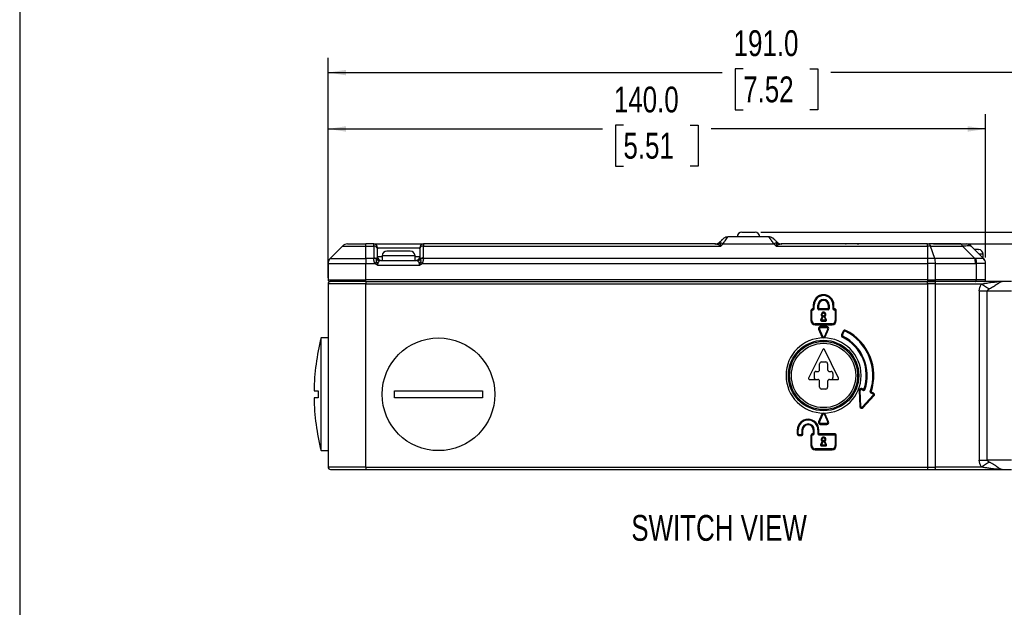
# Model space of a CAD drawing. Header units: millimetres. Extents: x 0 to 559, y 0 to 432.
# Tile 3 of 24: x 0 to 210, y 217 to 342. Entities that reach past the tile are written whole.
import ezdxf

# ---------------------------------------------------------------- set-up
doc = ezdxf.new("R2010")
doc.units = ezdxf.units.MM
doc.layers.add('DIMENSIONS', color=140, linetype='Continuous', lineweight=25)
doc.layers.add('TEXT', color=140, linetype='Continuous', lineweight=25)
doc.styles.add('SLDTEXTSTYLE0', font='TXT', dxfattribs={"width": 0.75})
doc.dimstyles.new('SLDDIMSTYLE0', dxfattribs={"dimtxt": 5.5, "dimasz": 3.81, "dimexe": 0, "dimexo": 0.0625, "dimgap": 1.375, "dimtad": 0, "dimtih": 1, "dimtoh": 1, "dimdec": 1, "dimrnd": 1e-09, "dimzin": 4, "dimdsep": 46, "dimtxsty": 'SLDTEXTSTYLE0', "dimsah": 1, "dimcen": 0.09, "dimadec": 0, "dimazin": 1, "dimtfac": 1, "dimtdec": 1, "dimtofl": 0, "dimtmove": 0, "dimatfit": 3, "dimfxl": 0, "dimfrac": 2, "dimtolj": 1, "dimtzin": 12, "dimarcsym": 0})
doc.dimstyles.new('SLDDIMSTYLE1', dxfattribs={"dimtxt": 5.5, "dimasz": 3.81, "dimexe": 0, "dimexo": 0.0625, "dimgap": 1.375, "dimtad": 0, "dimtih": 1, "dimtoh": 1, "dimdec": 1, "dimrnd": 1e-09, "dimzin": 12, "dimdsep": 46, "dimtxsty": 'SLDTEXTSTYLE0', "dimsah": 1, "dimcen": 0.09, "dimadec": 0, "dimazin": 3, "dimtfac": 1, "dimtdec": 1, "dimtmove": 0, "dimatfit": 0, "dimfxl": 0, "dimfrac": 2, "dimtolj": 1, "dimtzin": 12, "dimarcsym": 0})

# ---------------------------------------------------------------- blocks, each defined once
blk = doc.blocks.new('_D')
at = {"layer": 'DIMENSIONS'}
for p, q in [((65.68, 287.4), (65.68, 322.3)), ((205.68, 291.77), (205.68, 322.3)), ((65.68, 319.13), (124.1, 319.13)), ((128.56, 319.94), (126.89, 319.94)), ((126.89, 319.94), (126.89, 311.21)), ((142.79, 319.94), (144.46, 319.94)), ((144.46, 319.94), (144.46, 311.21)), ((205.68, 319.13), (147.25, 319.13)), ((126.89, 311.21), (128.56, 311.21)), ((144.46, 311.21), (142.79, 311.21))]:
    blk.add_line(p, q, dxfattribs=at)
for points in [[(65.68, 319.13), (69.49, 318.54), (69.49, 319.71)], [(205.68, 319.13), (201.87, 319.71), (201.87, 318.54)]]:
    blk.add_solid(points, dxfattribs=at)
at = {"layer": 'DIMENSIONS', "char_height": 5.5, "attachment_point": 1, "style": 'SLDTEXTSTYLE0'}
for s, insert in [('140.0', (126.53, 328.14)), ('5.51', (128.56, 318.3))]:
    blk.add_mtext(s, dxfattribs=dict(at, insert=insert))
blk = doc.blocks.new('_D_1')
at = {"layer": 'DIMENSIONS'}
for p, q in [((65.68, 287.4), (65.68, 334.3)), ((256.68, 279.4), (256.68, 334.3)), ((154.06, 331.94), (152.39, 331.94)), ((152.39, 331.94), (152.39, 323.21)), ((168.29, 331.94), (169.96, 331.94)), ((169.96, 331.94), (169.96, 323.21)), ((65.68, 331.13), (149.6, 331.13)), ((256.68, 331.13), (172.75, 331.13)), ((152.39, 323.21), (154.06, 323.21)), ((169.96, 323.21), (168.29, 323.21))]:
    blk.add_line(p, q, dxfattribs=at)
for points in [[(65.68, 331.13), (69.49, 330.54), (69.49, 331.71)], [(256.68, 331.13), (252.87, 331.71), (252.87, 330.54)]]:
    blk.add_solid(points, dxfattribs=at)
at = {"layer": 'DIMENSIONS', "char_height": 5.5, "attachment_point": 1, "style": 'SLDTEXTSTYLE0'}
for s, insert in [('191.0', (152.03, 340.14)), ('7.52', (154.06, 330.3))]:
    blk.add_mtext(s, dxfattribs=dict(at, insert=insert))
blk = doc.blocks.new('_D_3')
at = {"layer": 'DIMENSIONS'}
for p, q in [((194.56, 294.63), (299.92, 294.63)), ((296.75, 294.63), (296.75, 279.66)), ((289.63, 271.44), (287.96, 271.44)), ((287.96, 271.44), (287.96, 262.7)), ((303.86, 271.44), (305.53, 271.44)), ((305.53, 271.44), (305.53, 262.7)), ((287.96, 262.7), (289.63, 262.7)), ((305.53, 262.7), (303.86, 262.7)), ((296.75, 246.63), (296.75, 261.59)), ((253.45, 246.63), (299.92, 246.63))]:
    blk.add_line(p, q, dxfattribs=at)
for points in [[(296.75, 294.63), (296.16, 290.82), (297.33, 290.82)], [(296.75, 246.63), (297.33, 250.44), (296.16, 250.44)]]:
    blk.add_solid(points, dxfattribs=at)
at = {"layer": 'DIMENSIONS', "char_height": 5.5, "attachment_point": 1, "style": 'SLDTEXTSTYLE0'}
for s, insert in [('48.0', (289.63, 279.64)), ('1.89', (289.63, 269.79))]:
    blk.add_mtext(s, dxfattribs=dict(at, insert=insert))
blk = doc.blocks.new('_D_4')
at = {"layer": 'DIMENSIONS'}
for p, q in [((269.47, 319.94), (267.8, 319.94)), ((267.8, 319.94), (267.8, 311.21)), ((283.7, 319.94), (285.37, 319.94)), ((285.37, 319.94), (285.37, 311.21)), ((290.4, 319.13), (296.75, 319.13)), ((296.75, 319.13), (296.75, 297.13)), ((267.8, 311.21), (269.47, 311.21)), ((285.37, 311.21), (283.7, 311.21)), ((157.85, 297.13), (299.92, 297.13)), ((194.56, 294.63), (299.92, 294.63)), ((296.75, 294.63), (296.75, 287.3))]:
    blk.add_line(p, q, dxfattribs=at)
for points in [[(296.75, 297.13), (297.33, 300.94), (296.16, 300.94)], [(296.75, 294.63), (296.16, 290.82), (297.33, 290.82)]]:
    blk.add_solid(points, dxfattribs=at)
at = {"layer": 'DIMENSIONS', "char_height": 5.5, "attachment_point": 1, "style": 'SLDTEXTSTYLE0'}
for s, insert in [('2.5', (271.51, 328.14)), ('0.10', (269.47, 318.3))]:
    blk.add_mtext(s, dxfattribs=dict(at, insert=insert))

msp = doc.modelspace()

# ---------------------------------------------------------------- linework, layer by layer
at = {"color": 7, "linetype": 'Continuous'}
msp.add_line((0, 431.8), (0, 0), dxfattribs=at)
for p, q in [((150.76, 296.08), (150.8, 296.13)), ((159.55, 296.13), (150.8, 296.13)), ((68.74, 294.19), (66.11, 291.57)), ((68.74, 294.19), (73.68, 294.19)), ((73.68, 294.19), (73.68, 294.63)), ((75.38, 294.63), (73.68, 294.63)), ((73.68, 291.57), (73.68, 294.19)), ((73.68, 294.19), (75.38, 294.19)), ((75.38, 294.19), (75.38, 294.63)), ((75.38, 294.19), (75.38, 291.69)), ((76.18, 293.83), (85.18, 293.83)), ((76.18, 291.93), (76.18, 293.62)), ((85.18, 293.62), (85.18, 291.93)), ((85.98, 294.63), (85.98, 294.19)), ((148.2, 294.63), (85.98, 294.63)), ((85.98, 291.69), (85.98, 294.19)), ((85.98, 294.19), (149.3, 294.19)), ((149.3, 294.19), (149.77, 294.66)), ((149.77, 294.66), (160.58, 294.66)), ((160.58, 294.66), (161.05, 294.19)), ((161.05, 294.19), (193.29, 294.19)), ((193.29, 294.63), (162.15, 294.63)), ((193.29, 294.19), (193.29, 294.63)), ((193.29, 294.19), (193.29, 291.57)), ((200.39, 294.63), (193.59, 294.63)), ((194.85, 291.57), (193.96, 294.19)), ((193.96, 294.19), (200.75, 294.19)), ((200.75, 294.19), (203.38, 291.57)), ((202.52, 294.22), (202.61, 294.19)), ((205.24, 291.57), (202.61, 294.19)), ((66.11, 291.57), (73.68, 291.57)), ((73.68, 291.57), (73.68, 290.5)), ((75.39, 291.57), (73.68, 291.57)), ((77.18, 291.93), (76.18, 291.93)), ((77.18, 292.13), (77.18, 291.13)), ((84.18, 292.13), (77.18, 292.13)), ((84.18, 291.13), (84.18, 292.13)), ((85.18, 291.93), (84.18, 291.93)), ((193.29, 291.57), (85.97, 291.57)), ((193.29, 291.57), (193.29, 290.5)), ((194.85, 291.57), (193.29, 291.57)), ((203.38, 291.57), (194.85, 291.57)), ((205.18, 292.43), (204.38, 292.43)), ((205.18, 291.63), (205.18, 292.43)), ((65.68, 290.5), (73.68, 290.5)), ((65.68, 290.5), (65.68, 287.03)), ((73.68, 287.03), (73.68, 290.5)), ((73.68, 290.5), (75.62, 290.5)), ((75.97, 290.82), (75.62, 290.5)), ((76.18, 290.13), (85.18, 290.13)), ((76.83, 291.13), (84.52, 291.13)), ((85.38, 290.82), (85.73, 290.5)), ((85.73, 290.5), (193.29, 290.5)), ((193.29, 290.5), (193.29, 287.03)), ((195, 290.5), (193.29, 290.5)), ((195, 287.03), (195, 290.5)), ((195, 290.5), (203.53, 290.5)), ((203.7, 290.5), (203.7, 287.03)), ((205.68, 287.03), (205.68, 290.5)), ((65.68, 287.03), (73.68, 287.03)), ((65.68, 286.13), (65.68, 247.13)), ((73.68, 286.13), (65.68, 286.13)), ((73.68, 286.63), (66.18, 286.63)), ((193.29, 287.03), (73.68, 287.03)), ((73.68, 286.63), (73.68, 287.03)), ((73.68, 286.63), (73.68, 286.13)), ((73.68, 286.63), (193.29, 286.63)), ((73.68, 286.13), (193.29, 286.13)), ((73.68, 247.13), (73.68, 286.13)), ((78.32, 286.63), (78.32, 286.63)), ((193.29, 287.03), (195, 287.03)), ((193.29, 287.03), (193.29, 286.63)), ((193.29, 286.13), (193.29, 286.63)), ((193.29, 286.13), (193.29, 247.13)), ((195, 286.13), (193.29, 286.13)), ((194.87, 286.63), (194.83, 286.63)), ((203.56, 286.63), (194.87, 286.63)), ((203.7, 287.03), (195, 287.03)), ((195, 247.13), (195, 286.13)), ((195, 286.13), (204.78, 286.13)), ((209.2, 286.63), (203.56, 286.63)), ((205.68, 287.03), (203.7, 287.03)), ((211.18, 286.63), (209.2, 286.63)), ((204.34, 284.63), (204.34, 248.63)), ((204.34, 284.63), (206.05, 284.63)), ((206.05, 248.63), (206.05, 284.63)), ((206.05, 284.63), (211.18, 284.63)), ((168.98, 281.63), (168.98, 280.83)), ((169.18, 281.63), (168.98, 281.63)), ((169.18, 280.83), (169.18, 281.63)), ((169.98, 281.63), (170.18, 281.63)), ((169.98, 280.83), (169.98, 281.63)), ((170.18, 280.83), (170.18, 281.63)), ((172.38, 281.63), (172.18, 281.63)), ((172.18, 281.63), (172.18, 280.83)), ((172.38, 281.63), (172.38, 280.83)), ((173.18, 281.63), (173.38, 281.63)), ((173.18, 281.63), (173.18, 280.83)), ((173.38, 280.83), (173.38, 281.63)), ((168.48, 280.43), (168.48, 278.33)), ((168.68, 280.43), (168.48, 280.43)), ((168.68, 278.33), (168.68, 280.43)), ((168.98, 280.83), (168.88, 280.83)), ((168.88, 280.63), (168.88, 280.83)), ((168.88, 280.63), (168.98, 280.63)), ((168.98, 280.83), (169.18, 280.83)), ((168.98, 280.63), (168.98, 280.83)), ((169.98, 280.83), (170.18, 280.83)), ((172.18, 280.83), (170.18, 280.83)), ((170.18, 280.63), (170.18, 280.83)), ((172.18, 280.63), (170.18, 280.63)), ((170.88, 279.22), (170.54, 278.51)), ((170.73, 278.43), (171.15, 279.33)), ((171.21, 279.33), (171.63, 278.43)), ((171.81, 278.51), (171.47, 279.22)), ((172.38, 280.83), (172.18, 280.83)), ((172.18, 280.83), (172.18, 280.63)), ((173.18, 280.83), (173.38, 280.83)), ((173.48, 280.83), (173.38, 280.83)), ((173.38, 280.83), (173.38, 280.63)), ((173.38, 280.63), (173.48, 280.63)), ((173.48, 280.63), (173.48, 280.83)), ((173.68, 280.43), (173.88, 280.43)), ((173.68, 280.43), (173.68, 278.33)), ((173.88, 278.33), (173.88, 280.43)), ((168.68, 278.33), (168.48, 278.33)), ((169.38, 277.43), (169.38, 277.63)), ((172.98, 277.63), (169.38, 277.63)), ((169.38, 277.43), (172.98, 277.43)), ((171.88, 277.03), (170.48, 277.03)), ((170.48, 276.83), (170.48, 277.03)), ((170.48, 276.83), (171.88, 276.83)), ((170.73, 278.43), (170.54, 278.51)), ((171.63, 278.43), (170.73, 278.43)), ((170.73, 278.23), (170.73, 278.43)), ((170.73, 278.23), (171.63, 278.23)), ((171.81, 278.51), (171.63, 278.43)), ((171.63, 278.23), (171.63, 278.43)), ((171.88, 276.83), (171.88, 277.03)), ((172.98, 277.63), (172.98, 277.43)), ((173.68, 278.33), (173.88, 278.33)), ((170.29, 276.55), (170.11, 276.47)), ((170.11, 276.47), (170.81, 274.87)), ((170.99, 274.95), (170.29, 276.55)), ((170.99, 274.95), (170.81, 274.87)), ((172.06, 276.55), (171.36, 274.95)), ((171.54, 274.87), (171.36, 274.95)), ((171.54, 274.87), (172.24, 276.47)), ((172.06, 276.55), (172.24, 276.47)), ((175.35, 276.04), (175.01, 275.32)), ((175.19, 275.23), (175.01, 275.32)), ((175.19, 275.23), (175.53, 275.96)), ((175.28, 274.97), (175.19, 274.79)), ((175.53, 275.96), (175.35, 276.04)), ((175.88, 276.23), (175.8, 276.05)), ((65.68, 274.63), (64.18, 274.63)), ((64.18, 250.63), (64.18, 274.63)), ((171, 272.16), (168, 266.06)), ((174.35, 266.06), (171.35, 272.16)), ((170.33, 267.88), (170.33, 269.13)), ((170.73, 269.53), (171.63, 269.53)), ((172.03, 269.13), (172.03, 267.88)), ((169.18, 267.08), (169.18, 266.18)), ((169.58, 267.48), (169.93, 267.48)), ((172.43, 267.48), (172.78, 267.48)), ((173.18, 267.08), (173.18, 266.18)), ((168.18, 265.78), (169.93, 265.78)), ((170.33, 264.13), (170.33, 265.38)), ((172.03, 265.38), (172.03, 264.13)), ((172.43, 265.78), (174.18, 265.78)), ((171.63, 263.73), (170.73, 263.73)), ((178.77, 263.45), (178.91, 260.05)), ((179.11, 260.06), (178.97, 263.45)), ((179.24, 263.65), (179.31, 263.83)), ((179.24, 263.65), (179.71, 263.47)), ((179.78, 263.66), (179.31, 263.83)), ((181.76, 262.42), (179.45, 259.93)), ((179.6, 259.79), (181.91, 262.29)), ((179.71, 263.47), (179.78, 263.66)), ((179.78, 263.66), (179.97, 263.6)), ((181.09, 263.17), (181.28, 263.11)), ((181.28, 263.11), (181.21, 262.92)), ((181.21, 262.92), (181.68, 262.75)), ((181.75, 262.93), (181.28, 263.11)), ((181.68, 262.75), (181.75, 262.93)), ((181.76, 262.42), (181.91, 262.29)), ((179.11, 260.06), (178.91, 260.05)), ((170.81, 258.39), (170.11, 256.79)), ((170.29, 256.71), (170.99, 258.31)), ((170.81, 258.39), (170.99, 258.31)), ((171.36, 258.31), (171.54, 258.39)), ((171.36, 258.31), (172.06, 256.71)), ((172.24, 256.79), (171.54, 258.39)), ((179.45, 259.93), (179.6, 259.79)), ((170.29, 256.71), (170.11, 256.79)), ((171.88, 256.43), (170.48, 256.43)), ((170.48, 256.43), (170.48, 256.23)), ((170.48, 256.23), (171.88, 256.23)), ((171.88, 256.43), (171.88, 256.23)), ((172.06, 256.71), (172.24, 256.79)), ((165.58, 255.03), (165.58, 254.23)), ((165.78, 255.03), (165.58, 255.03)), ((165.78, 254.23), (165.58, 254.23)), ((165.78, 254.23), (165.78, 255.03)), ((165.98, 254.03), (165.98, 253.83)), ((166.38, 254.03), (165.98, 254.03)), ((165.98, 253.83), (166.38, 253.83)), ((166.38, 254.03), (166.38, 253.83)), ((166.58, 255.03), (166.78, 255.03)), ((166.58, 255.03), (166.58, 254.23)), ((166.58, 254.23), (166.78, 254.23)), ((166.78, 254.23), (166.78, 255.03)), ((168.48, 253.83), (168.48, 251.73)), ((168.68, 253.83), (168.48, 253.83)), ((168.68, 251.73), (168.68, 253.83)), ((168.98, 254.23), (168.88, 254.23)), ((168.88, 254.03), (168.88, 254.23)), ((168.88, 254.03), (168.98, 254.03)), ((168.98, 255.03), (168.98, 254.23)), ((169.18, 255.03), (168.98, 255.03)), ((168.98, 254.23), (169.18, 254.23)), ((168.98, 254.03), (168.98, 254.23)), ((169.18, 254.23), (169.18, 255.03)), ((169.98, 255.03), (170.18, 255.03)), ((169.98, 255.03), (169.98, 254.23)), ((169.98, 254.23), (170.18, 254.23)), ((170.18, 254.23), (170.18, 255.03)), ((173.48, 254.23), (170.18, 254.23)), ((170.18, 254.23), (170.18, 254.03)), ((170.18, 254.03), (173.48, 254.03)), ((173.48, 254.03), (173.48, 254.23)), ((173.68, 253.83), (173.88, 253.83)), ((173.68, 253.83), (173.68, 251.73)), ((173.88, 251.73), (173.88, 253.83)), ((168.68, 251.73), (168.48, 251.73)), ((170.88, 252.62), (170.54, 251.91)), ((170.73, 251.83), (170.54, 251.91)), ((170.73, 251.83), (171.15, 252.73)), ((171.63, 251.83), (170.73, 251.83)), ((170.73, 251.83), (170.73, 251.63)), ((170.73, 251.63), (171.63, 251.63)), ((171.21, 252.73), (171.63, 251.83)), ((171.81, 251.91), (171.47, 252.62)), ((171.81, 251.91), (171.63, 251.83)), ((171.63, 251.83), (171.63, 251.63)), ((173.88, 251.73), (173.68, 251.73)), ((64.18, 250.63), (65.68, 250.63)), ((172.98, 251.03), (169.38, 251.03)), ((169.38, 251.03), (169.38, 250.83)), ((169.38, 250.83), (172.98, 250.83)), ((172.98, 251.03), (172.98, 250.83)), ((204.34, 248.63), (206.05, 248.63)), ((211.18, 248.63), (206.05, 248.63)), ((73.68, 247.13), (65.68, 247.13)), ((66.18, 246.63), (73.68, 246.63)), ((73.68, 247.13), (193.29, 247.13)), ((73.68, 247.13), (73.68, 246.63)), ((73.68, 246.63), (193.29, 246.63)), ((193.29, 247.13), (195, 247.13)), ((193.29, 247.13), (193.29, 246.63)), ((193.29, 246.63), (194.83, 246.63)), ((194.83, 246.63), (209.2, 246.63)), ((204.78, 247.13), (195, 247.13)), ((209.2, 246.63), (211.18, 246.63))]:
    msp.add_line(p, q)
at = {"flags": 128}
for points in [[(150.54, 296.1), (150.65, 296.12), (150.8, 296.13)], [(159.81, 296.1), (159.7, 296.12), (159.55, 296.13)], [(193.96, 294.19), (193.88, 294.19), (193.8, 294.19), (193.71, 294.19), (193.63, 294.19), (193.55, 294.19), (193.46, 294.19), (193.38, 294.19), (193.29, 294.19)], [(202.61, 294.19), (202.51, 294.29), (202.49, 294.3)], [(195, 286.13), (195, 286.22), (194.99, 286.32), (194.98, 286.4), (194.95, 286.48), (194.93, 286.54), (194.9, 286.59), (194.87, 286.62), (194.83, 286.63)], [(194.87, 286.63), (194.89, 286.63), (194.92, 286.66), (194.94, 286.69), (194.96, 286.74), (194.98, 286.8), (194.99, 286.87), (195, 286.95), (195, 287.03)], [(203.56, 286.63), (203.59, 286.63), (203.62, 286.66), (203.64, 286.69), (203.66, 286.74), (203.68, 286.8), (203.69, 286.87), (203.7, 286.95), (203.7, 287.03)], [(194.83, 246.63), (194.87, 246.64), (194.9, 246.66), (194.93, 246.71), (194.95, 246.77), (194.98, 246.85), (194.99, 246.93), (195, 247.03), (195, 247.13)]]:
    msp.add_lwpolyline(points, dxfattribs=at)
for centre, radius in [((89.18, 262.63), 12), ((171.18, 266.63), 7.5), ((171.18, 266.63), 7.25), ((171.18, 266.63), 6.85)]:
    msp.add_circle(centre, radius)
for centre, radius, start, end in [((150.8, 294.63), 1.5, 116.1985, 135), ((153.78, 296.13), 1, 90, 180), ((156.58, 296.13), 1, 0, 90), ((159.55, 294.63), 1.5, 45, 63.8015), ((69.8, 293.13), 1.5, 90, 135), ((75.38, 293.83), 0.8, 0, 90), ((75.48, 293.48), 0.714, 11.4218, 98.0495), ((85.98, 293.83), 0.8, 90, 180), ((85.88, 293.48), 0.714, 81.9505, 168.5782), ((148.05, 296.13), 1.5, 270, 315), ((148.2, 295.98), 1.36, 270.1956, 309.1187), ((148.32, 296), 1.42, 276.0443, 304.1635), ((149.12, 293.46), 1.37, 61.6841, 90.0474), ((161.23, 293.46), 1.37, 89.9526, 118.3159), ((162.03, 296), 1.42, 235.8365, 263.9557), ((162.3, 296.13), 1.5, 225, 270), ((162.15, 295.98), 1.36, 230.8813, 269.8044), ((193.43, 294.12), 0.534, 7.3391, 71.7546), ((200.22, 294.12), 0.534, 7.3391, 71.7546), ((201.55, 293.13), 1.5, 71.7823, 90), ((67.18, 290.5), 1.5, 135, 180), ((75.4, 290.74), 0.952, 50.9121, 91.5013), ((75.49, 290.68), 0.89, 54.8057, 96.5022), ((75.49, 290.67), 0.893, 55.515, 96.8147), ((76.74, 291.93), 0.863, 211.4685, 262.6324), ((76.85, 291.89), 0.768, 195.1429, 269.0984), ((76.98, 291.93), 0.8, 180, 270), ((78.18, 292.13), 1, 90, 180), ((83.18, 292.13), 1, 0, 90), ((84.38, 291.93), 0.8, 270, 0), ((84.51, 291.89), 0.768, 270.9016, 344.8571), ((84.61, 291.93), 0.863, 277.3676, 328.5315), ((85.95, 290.74), 0.952, 88.4987, 129.0879), ((85.86, 290.68), 0.89, 83.4978, 125.1943), ((85.86, 290.67), 0.893, 83.1853, 124.485), ((191.59, 290.56), 3.42, 359.0397, 17.0871), ((200.11, 290.56), 3.42, 359.0397, 17.0871), ((200.48, 290.81), 3.24, 354.3927, 13.8028), ((204.18, 292.43), 1, 0, 90), ((204.18, 290.5), 1.49, 0.0184, 46.903), ((204.18, 290.5), 1.5, 0, 45), ((76.65, 292.1), 1.45, 241.9409, 256.9638), ((76.69, 291.93), 0.865, 216.8357, 264.7654), ((76.69, 291.93), 0.867, 217.092, 264.6882), ((84.66, 291.93), 0.865, 275.2346, 323.1643), ((84.66, 291.93), 0.867, 275.3118, 322.908), ((84.7, 292.1), 1.45, 283.0362, 298.0591), ((66.08, 287.03), 0.4, 180, 270), ((66.18, 286.13), 0.5, 90, 180), ((219.66, 307.97), 26.42, 235.7432, 240.1201), ((205.28, 287.03), 0.4, 270, 0), ((171.18, 281.63), 2.2, 0, 180), ((171.18, 281.63), 2, 0, 180), ((171.18, 281.63), 1.2, 0, 180), ((171.18, 281.63), 1, 0, 180), ((168.88, 280.43), 0.4, 90, 180), ((168.88, 280.43), 0.2, 90, 180), ((168.98, 280.83), 0.2, 270, 0), ((170.18, 280.83), 0.2, 180, 270), ((171.18, 279.63), 0.5, 306.6184, 233.3816), ((171.18, 279.63), 0.3, 275.6698, 264.3302), ((172.18, 280.83), 0.2, 270, 0), ((173.38, 280.83), 0.2, 180, 270), ((173.48, 280.43), 0.4, 360, 90), ((173.48, 280.43), 0.2, 360, 90), ((169.38, 278.33), 0.9, 180, 270), ((169.38, 278.33), 0.7, 180, 270), ((170.48, 276.63), 0.4, 90, 203.6294), ((170.48, 276.63), 0.2, 90, 203.6294), ((170.73, 278.43), 0.2, 155, 270), ((171.63, 278.43), 0.2, 270, 25), ((171.88, 276.63), 0.4, 336.3706, 90), ((171.88, 276.63), 0.2, 336.3706, 90), ((172.98, 278.33), 0.9, 270, 0), ((172.98, 278.33), 0.7, 270, 0), ((171.18, 275.03), 0.4, 203.6294, 270), ((171.18, 275.03), 0.2, 203.6294, 336.3706), ((171.18, 275.03), 0.4, 270, 336.3706), ((175.37, 275.15), 0.4, 155, 243.7937), ((175.37, 275.15), 0.2, 155, 243.7937), ((171.18, 266.63), 9.1, 340.9914, 63.7937), ((171.18, 266.63), 9.3, 340.9914, 63.7937), ((175.71, 275.87), 0.4, 63.8874, 155), ((175.71, 275.87), 0.2, 63.8874, 155), ((171.18, 266.63), 10.5, 340.803, 63.8874), ((171.18, 266.63), 10.7, 340.803, 63.8874), ((111.43, 262.63), 48.75, 165.75, 179.1189), ((171.18, 266.63), 8, 90, 270), ((171.18, 266.63), 8, 270, 90), ((171.18, 272.08), 0.2, 26.1881, 153.8119), ((170.73, 269.13), 0.4, 90, 180), ((171.63, 269.13), 0.4, 0, 90), ((169.58, 267.08), 0.4, 90, 180), ((169.93, 267.88), 0.4, 270, 0), ((172.43, 267.88), 0.4, 180, 270), ((172.78, 267.08), 0.4, 0, 90), ((168.18, 265.98), 0.2, 153.8119, 270), ((169.58, 266.18), 0.4, 180, 270), ((169.93, 265.38), 0.4, 0, 90), ((172.43, 265.38), 0.4, 90, 180), ((172.78, 266.18), 0.4, 270, 0), ((174.18, 265.98), 0.2, 270, 26.1881), ((170.73, 264.13), 0.4, 180, 270), ((171.63, 264.13), 0.4, 270, 0), ((179.17, 263.46), 0.4, 69.732, 181.116), ((179.17, 263.46), 0.2, 69.732, 182.232), ((179.78, 263.66), 0.2, 249.732, 340.9914), ((181.28, 263.11), 0.2, 160.803, 249.732), ((181.61, 262.56), 0.2, 317.232, 69.732), ((181.61, 262.56), 0.4, 317.232, 69.732), ((111.43, 262.63), 48.75, 180.8813, 194.25), ((179.31, 260.06), 0.4, 182.232, 317.232), ((179.31, 260.06), 0.2, 182.232, 317.232), ((171.18, 258.23), 0.4, 90, 156.3706), ((171.18, 258.23), 0.2, 23.6294, 156.3706), ((171.18, 258.23), 0.4, 23.6294, 90), ((167.88, 255.03), 2.3, 0, 180), ((167.88, 255.03), 2.1, 0, 180), ((167.88, 255.03), 1.3, 0, 180), ((167.88, 255.03), 1.1, 0, 180), ((170.48, 256.63), 0.4, 156.3706, 270), ((170.48, 256.63), 0.2, 156.3706, 270), ((171.88, 256.63), 0.4, 270, 23.6294), ((171.88, 256.63), 0.2, 270, 23.6294), ((165.98, 254.23), 0.4, 180, 270), ((165.98, 254.23), 0.2, 180, 270), ((166.38, 254.23), 0.4, 270, 0), ((166.38, 254.23), 0.2, 270, 0), ((168.88, 253.83), 0.4, 90, 180), ((168.88, 253.83), 0.2, 90, 180), ((168.98, 254.23), 0.2, 270, 0), ((170.18, 254.23), 0.2, 180, 270), ((173.48, 253.83), 0.4, 360, 90), ((173.48, 253.83), 0.2, 0, 90), ((169.38, 251.73), 0.9, 180, 270), ((169.38, 251.73), 0.7, 180, 270), ((170.73, 251.83), 0.2, 155, 270), ((171.18, 253.03), 0.5, 306.6184, 233.3816), ((171.18, 253.03), 0.3, 275.6698, 264.3302), ((171.63, 251.83), 0.2, 270, 25), ((172.98, 251.73), 0.9, 270, 0), ((172.98, 251.73), 0.7, 270, 0), ((219.66, 225.29), 26.42, 119.8799, 124.2568), ((66.18, 247.13), 0.5, 180, 270)]:
    msp.add_arc(centre, radius, start, end)
for points, knots in [([(149.11, 295.07), (149.15, 295.1), (149.21, 295.16), (149.3, 295.25), (149.38, 295.33), (149.46, 295.41), (149.52, 295.47), (149.59, 295.54), (149.65, 295.6), (149.7, 295.65), (149.73, 295.68), (149.73, 295.68), (149.74, 295.69)], [0, 0, 0, 0, 0.090509, 0.178999, 0.265757, 0.351087, 0.435307, 0.51875, 0.641644, 0.761945, 0.88095, 1, 1, 1, 1]), ([(149.77, 294.66), (149.93, 294.88), (150.22, 295.31), (150.54, 295.76), (150.73, 296.03), (150.76, 296.07), (150.76, 296.08)], [0, 0, 0, 0, 0.303606, 0.583366, 0.862378, 1, 1, 1, 1]), ([(150.78, 296.1), (150.64, 296.1), (150.36, 296.09), (150.09, 295.94), (149.96, 295.87)], [0, 0, 0, 0, 0.505383, 1, 1, 1, 1]), ([(155.18, 297.13), (155.55, 297.13), (155.9, 297.13), (156.43, 297.13), (156.58, 297.13), (156.58, 297.13)], [0, 0, 0, 0, 0.5, 0.5, 1, 1, 1, 1]), ([(160.58, 294.66), (160.55, 294.71), (160.48, 294.8), (160.39, 294.94), (160.3, 295.06), (160.21, 295.18), (160.14, 295.3), (160.06, 295.4), (159.99, 295.5), (159.93, 295.59), (159.87, 295.67), (159.8, 295.77), (159.72, 295.89), (159.65, 295.99), (159.59, 296.07), (159.56, 296.12), (159.56, 296.12), (159.55, 296.13)], [0, 0, 0, 0, 0.055383, 0.109851, 0.163421, 0.21611, 0.267938, 0.318924, 0.369088, 0.418452, 0.467039, 0.514871, 0.614541, 0.712627, 0.809385, 0.905084, 1, 1, 1, 1]), ([(160.39, 295.87), (160.26, 295.94), (159.99, 296.09), (159.71, 296.1), (159.57, 296.1)], [0, 0, 0, 0, 0.494617, 1, 1, 1, 1]), ([(161.24, 295.07), (161.04, 295.27), (160.88, 295.42), (160.67, 295.63), (160.61, 295.69), (160.61, 295.69)], [0, 0, 0, 0, 0.5, 0.5, 1, 1, 1, 1]), ([(75.38, 294.63), (75.38, 294.63), (75.93, 294.63), (77.92, 294.63), (79.27, 294.63), (80.68, 294.63)], [0, 0, 0, 0, 0.5, 0.5, 1, 1, 1, 1]), ([(80.68, 294.63), (82.08, 294.63), (83.43, 294.63), (85.42, 294.63), (85.98, 294.63), (85.98, 294.63)], [0, 0, 0, 0, 0.5, 0.5, 1, 1, 1, 1]), ([(148.47, 294.59), (148.44, 294.59), (148.38, 294.61), (148.29, 294.62), (148.23, 294.62), (148.2, 294.63)], [0, 0, 0, 0, 0.336303, 0.669526, 1, 1, 1, 1]), ([(149.3, 294.19), (149.25, 294.22), (149.17, 294.27), (149.05, 294.34), (148.95, 294.4), (148.82, 294.46), (148.66, 294.53), (148.53, 294.57), (148.47, 294.59)], [0, 0, 0, 0, 0.160013, 0.298339, 0.414979, 0.509934, 0.771312, 1, 1, 1, 1]), ([(149.11, 295.07), (149.1, 295.05), (149.08, 295.02), (149.05, 294.99), (149.04, 294.96), (149.05, 294.94), (149.05, 294.93)], [0, 0, 0, 0, 0.278316, 0.537717, 0.778038, 1, 1, 1, 1]), ([(149.12, 294.82), (149.13, 294.81), (149.14, 294.78), (149.16, 294.71), (149.18, 294.64), (149.21, 294.55), (149.25, 294.4), (149.28, 294.27), (149.3, 294.19)], [0, 0, 0, 0, 0.110295, 0.228746, 0.355384, 0.490235, 0.701731, 1, 1, 1, 1]), ([(161.05, 294.19), (161.06, 294.23), (161.08, 294.31), (161.11, 294.41), (161.13, 294.49), (161.15, 294.6), (161.19, 294.72), (161.22, 294.79), (161.23, 294.82)], [0, 0, 0, 0, 0.1600303, 0.2983627, 0.4149969, 0.5099343, 0.7713146, 1, 1, 1, 1]), ([(161.88, 294.59), (161.85, 294.58), (161.79, 294.56), (161.69, 294.53), (161.59, 294.49), (161.46, 294.43), (161.28, 294.34), (161.14, 294.24), (161.05, 294.19)], [0, 0, 0, 0, 0.110297, 0.228748, 0.355386, 0.490235, 0.701755, 1, 1, 1, 1]), ([(161.3, 294.93), (161.3, 294.94), (161.31, 294.95), (161.31, 294.97), (161.3, 294.99), (161.28, 295.01), (161.26, 295.04), (161.25, 295.06), (161.24, 295.07)], [0, 0, 0, 0, 0.146039, 0.300029, 0.462342, 0.633141, 0.812413, 1, 1, 1, 1]), ([(162.15, 294.63), (162.13, 294.63), (162.08, 294.62), (162.02, 294.62), (161.95, 294.6), (161.9, 294.59), (161.88, 294.59)], [0, 0, 0, 0, 0.247612, 0.496723, 0.747473, 1, 1, 1, 1]), ([(175.88, 294.63), (175.88, 294.63), (175.9, 294.63), (175.93, 294.63), (175.97, 294.63), (175.97, 294.63), (175.98, 294.63)], [0, 0, 0, 0, 0.035485, 0.285696, 0.538108, 1, 1, 1, 1]), ([(175.88, 294.63), (175.88, 294.63), (175.9, 294.63), (175.93, 294.63), (175.97, 294.63), (175.97, 294.63), (175.98, 294.63)], [0, 0, 0, 0, 0.035485, 0.285696, 0.538108, 1, 1, 1, 1]), ([(178.36, 294.63), (178.37, 294.63), (178.43, 294.63), (178.52, 294.63), (178.64, 294.63), (178.66, 294.63), (178.68, 294.63)], [0, 0, 0, 0, 0.035385, 0.286392, 0.53806, 1, 1, 1, 1]), ([(200.39, 294.63), (200.76, 294.63), (201.05, 294.63), (201.45, 294.63), (201.55, 294.63), (201.55, 294.63)], [0, 0, 0, 0, 0.5, 0.5, 1, 1, 1, 1]), ([(200.75, 294.19), (201, 294.22), (201.49, 294.27), (202.05, 294.29), (202.4, 294.28), (202.49, 294.24), (202.52, 294.22)], [0, 0, 0, 0, 0.2914617, 0.5719597, 0.8524659, 1, 1, 1, 1]), ([(202.54, 294.23), (202.45, 294.31), (202.25, 294.48), (201.98, 294.56), (201.84, 294.6)], [0, 0, 0, 0, 0.491975, 1, 1, 1, 1]), ([(75.62, 290.5), (75.6, 290.54), (75.57, 290.61), (75.54, 290.72), (75.5, 290.83), (75.48, 290.95), (75.45, 291.07), (75.43, 291.2), (75.41, 291.32), (75.4, 291.44), (75.39, 291.52), (75.39, 291.55)], [0, 0, 0, 0, 0.093222, 0.190476, 0.291987, 0.397953, 0.508548, 0.623923, 0.744213, 0.869538, 1, 1, 1, 1]), ([(76, 291.48), (76.01, 291.5), (76.03, 291.54), (76.05, 291.6), (76.08, 291.65), (76.1, 291.68), (76.1, 291.69)], [0, 0, 0, 0, 0.260167, 0.51317, 0.759577, 1, 1, 1, 1]), ([(76, 291.41), (76, 291.42), (76, 291.44), (76, 291.47), (76, 291.48)], [0, 0, 0, 0, 0.48098, 1, 1, 1, 1]), ([(76.1, 291.69), (76.11, 291.71), (76.13, 291.74), (76.15, 291.79), (76.17, 291.86), (76.17, 291.9), (76.18, 291.93)], [0, 0, 0, 0, 0.182248, 0.409652, 0.682233, 1, 1, 1, 1]), ([(81.63, 293.13), (81.33, 293.13), (80.86, 293.13), (80.2, 293.13), (79.71, 293.13), (79.26, 293.13), (78.76, 293.13), (78.32, 293.13), (78.15, 293.13), (78.18, 293.13), (78.18, 293.13)], [0, 0, 0, 0, 0.191599, 0.295791, 0.400093, 0.504286, 0.608587, 0.800186, 0.991785, 1, 1, 1, 1]), ([(83.18, 293.13), (83.18, 293.13), (83.04, 293.13), (82.49, 293.13), (82.1, 293.13), (81.63, 293.13)], [0, 0, 0, 0, 0.5, 0.5, 1, 1, 1, 1]), ([(85.18, 291.93), (85.18, 291.91), (85.18, 291.87), (85.19, 291.81), (85.21, 291.77), (85.23, 291.73), (85.24, 291.7), (85.25, 291.69)], [0, 0, 0, 0, 0.2578324, 0.4867422, 0.6867339, 0.8578154, 1, 1, 1, 1]), ([(85.25, 291.69), (85.25, 291.68), (85.27, 291.65), (85.3, 291.6), (85.32, 291.54), (85.34, 291.5), (85.35, 291.48)], [0, 0, 0, 0, 0.240423, 0.48683, 0.739833, 1, 1, 1, 1]), ([(85.35, 291.48), (85.35, 291.47), (85.35, 291.44), (85.35, 291.42), (85.35, 291.41)], [0, 0, 0, 0, 0.510713, 1, 1, 1, 1]), ([(85.96, 291.55), (85.96, 291.53), (85.96, 291.47), (85.95, 291.38), (85.94, 291.29), (85.92, 291.2), (85.91, 291.1), (85.89, 291.01), (85.87, 290.92), (85.85, 290.83), (85.82, 290.75), (85.79, 290.66), (85.77, 290.58), (85.75, 290.53), (85.73, 290.5)], [0, 0, 0, 0, 0.098337, 0.193768, 0.286337, 0.376089, 0.463074, 0.54735, 0.628976, 0.708022, 0.784561, 0.858675, 0.930455, 1, 1, 1, 1]), ([(204.13, 293.43), (204.14, 293.43), (204.16, 293.43), (203.99, 293.43), (203.74, 293.43), (203.52, 293.43), (203.38, 293.43), (203.38, 293.43)], [0, 0, 0, 0, 0.243, 0.491418, 0.740097, 0.988515, 1, 1, 1, 1]), ([(203.38, 291.57), (203.42, 291.57), (203.5, 291.58), (203.58, 291.58), (203.62, 291.59)], [0, 0, 0, 0, 0.496961, 1, 1, 1, 1]), ([(203.62, 291.59), (203.66, 291.59), (203.75, 291.59), (203.86, 291.6), (203.98, 291.61), (204.1, 291.61), (204.26, 291.62), (204.47, 291.63), (204.69, 291.63), (204.88, 291.63), (205.01, 291.62), (205.11, 291.61), (205.17, 291.6), (205.19, 291.59), (205.2, 291.59)], [0, 0, 0, 0, 0.048138, 0.0972, 0.147262, 0.198392, 0.250659, 0.374598, 0.500445, 0.626259, 0.750188, 0.836359, 0.919522, 1, 1, 1, 1]), ([(205.2, 291.59), (205.21, 291.58), (205.22, 291.58), (205.23, 291.57), (205.24, 291.57)], [0, 0, 0, 0, 0.503039, 1, 1, 1, 1]), ([(76.18, 290.13), (76.07, 290.18), (75.97, 290.23), (75.78, 290.35), (75.69, 290.42), (75.62, 290.5)], [0, 0, 0, 0, 0.5, 0.5, 1, 1, 1, 1]), ([(75.97, 290.82), (75.97, 290.86), (75.97, 290.93), (75.96, 291.05), (75.97, 291.17), (75.98, 291.3), (75.99, 291.37), (76, 291.4)], [0, 0, 0, 0, 0.142728, 0.313153, 0.511897, 0.741095, 1, 1, 1, 1]), ([(76.18, 290.13), (76.16, 290.22), (76.14, 290.31), (76.1, 290.46), (76.08, 290.53), (76.03, 290.7), (76, 290.77), (75.97, 290.82)], [0, 0, 0, 0, 0.25, 0.25, 0.5, 0.5, 1, 1, 1, 1]), ([(76.32, 290.69), (76.32, 290.68), (76.3, 290.65), (76.28, 290.59), (76.26, 290.52), (76.24, 290.42), (76.21, 290.29), (76.19, 290.19), (76.18, 290.13)], [0, 0, 0, 0, 0.080999, 0.191139, 0.33088, 0.500432, 0.703846, 1, 1, 1, 1]), ([(76.61, 291.06), (76.59, 291.05), (76.57, 291.03), (76.52, 290.98), (76.48, 290.93), (76.45, 290.88), (76.41, 290.83), (76.38, 290.78), (76.35, 290.74), (76.33, 290.71), (76.32, 290.69)], [0, 0, 0, 0, 0.161242, 0.312126, 0.452652, 0.582821, 0.702637, 0.812102, 0.911221, 1, 1, 1, 1]), ([(76.83, 291.13), (76.82, 291.13), (76.79, 291.12), (76.73, 291.11), (76.67, 291.09), (76.64, 291.08), (76.63, 291.07)], [0, 0, 0, 0, 0.2253701, 0.5000631, 0.8658636, 1, 1, 1, 1]), ([(84.72, 291.07), (84.72, 291.08), (84.68, 291.09), (84.63, 291.11), (84.56, 291.12), (84.53, 291.13), (84.52, 291.13)], [0, 0, 0, 0, 0.134215, 0.499937, 0.774624, 1, 1, 1, 1]), ([(85.03, 290.69), (85.01, 290.72), (84.98, 290.77), (84.93, 290.85), (84.87, 290.93), (84.81, 291), (84.76, 291.04), (84.74, 291.06)], [0, 0, 0, 0, 0.147036, 0.320545, 0.520541, 0.747026, 1, 1, 1, 1]), ([(85.18, 290.13), (85.17, 290.16), (85.16, 290.22), (85.14, 290.3), (85.13, 290.37), (85.11, 290.45), (85.09, 290.54), (85.06, 290.63), (85.04, 290.67), (85.03, 290.69)], [0, 0, 0, 0, 0.159797, 0.296363, 0.409696, 0.499796, 0.719126, 0.885613, 1, 1, 1, 1]), ([(85.38, 290.82), (85.37, 290.81), (85.35, 290.78), (85.32, 290.72), (85.3, 290.66), (85.27, 290.58), (85.24, 290.47), (85.21, 290.34), (85.19, 290.23), (85.18, 290.18), (85.18, 290.15), (85.18, 290.14), (85.18, 290.14), (85.18, 290.14), (85.18, 290.14), (85.18, 290.14), (85.18, 290.14), (85.18, 290.14), (85.18, 290.14), (85.18, 290.14), (85.18, 290.14), (85.18, 290.14), (85.18, 290.14), (85.18, 290.14), (85.18, 290.14), (85.18, 290.14), (85.18, 290.14), (85.18, 290.14), (85.18, 290.14), (85.18, 290.14), (85.18, 290.14), (85.18, 290.14), (85.18, 290.14), (85.18, 290.14), (85.18, 290.14), (85.18, 290.14), (85.18, 290.14), (85.18, 290.14), (85.18, 290.14), (85.18, 290.14), (85.18, 290.14), (85.18, 290.14), (85.18, 290.14), (85.18, 290.14), (85.18, 290.14), (85.18, 290.14), (85.18, 290.14), (85.18, 290.14), (85.18, 290.14), (85.18, 290.14), (85.18, 290.14), (85.18, 290.14), (85.18, 290.14), (85.18, 290.14), (85.18, 290.14), (85.18, 290.14), (85.18, 290.14), (85.18, 290.14), (85.18, 290.14), (85.18, 290.14), (85.18, 290.14), (85.18, 290.14), (85.18, 290.14), (85.18, 290.14), (85.18, 290.14), (85.18, 290.13), (85.18, 290.13), (85.18, 290.13), (85.18, 290.13), (85.18, 290.13), (85.18, 290.13), (85.18, 290.13), (85.18, 290.13), (85.18, 290.13), (85.18, 290.13), (85.18, 290.13), (85.18, 290.13), (85.18, 290.13), (85.18, 290.13), (85.18, 290.13), (85.18, 290.13), (85.18, 290.13), (85.18, 290.13), (85.18, 290.13), (85.18, 290.13), (85.18, 290.13), (85.18, 290.13), (85.18, 290.13), (85.18, 290.13), (85.18, 290.13), (85.18, 290.13), (85.18, 290.13), (85.18, 290.13)], [0, 0, 0, 0, 0.07353, 0.155809, 0.249889, 0.352092, 0.499748, 0.750384, 0.875493, 0.937836, 0.968942, 0.984487, 0.984547, 0.984608, 0.984669, 0.984729, 0.98479, 0.98485, 0.984911, 0.984972, 0.985032, 0.985093, 0.985153, 0.985214, 0.985275, 0.985335, 0.985396, 0.985457, 0.985517, 0.985578, 0.985638, 0.985699, 0.98576, 0.98582, 0.985881, 0.985941, 0.986002, 0.986063, 0.986123, 0.986184, 0.986244, 0.986305, 0.986366, 0.986426, 0.986487, 0.986548, 0.986608, 0.986669, 0.986729, 0.98679, 0.986851, 0.986911, 0.986972, 0.987032, 0.987093, 0.987154, 0.987214, 0.987275, 0.987335, 0.987396, 0.987457, 0.987517, 0.987578, 0.987638, 0.987699, 0.98776, 0.98782, 0.987881, 0.987941, 0.988002, 0.988063, 0.988123, 0.988184, 0.988245, 0.988305, 0.988366, 0.988426, 0.988487, 0.988548, 0.988608, 0.988669, 0.988729, 0.98879, 0.988851, 0.988911, 0.988972, 0.989023, 0.989093, 0.989335, 0.990305, 0.992244, 1, 1, 1, 1]), ([(85.73, 290.5), (85.66, 290.42), (85.57, 290.35), (85.38, 290.23), (85.28, 290.18), (85.18, 290.13)], [0, 0, 0, 0, 0.5, 0.5, 1, 1, 1, 1]), ([(85.35, 291.4), (85.36, 291.39), (85.36, 291.35), (85.37, 291.29), (85.38, 291.23), (85.38, 291.17), (85.39, 291.1), (85.39, 291.04), (85.39, 290.98), (85.39, 290.93), (85.38, 290.87), (85.38, 290.84), (85.38, 290.82)], [0, 0, 0, 0, 0.132987, 0.258995, 0.37753, 0.488217, 0.591157, 0.686946, 0.775652, 0.857327, 0.93206, 1, 1, 1, 1]), ([(205.68, 290.5), (205.68, 290.48), (205.63, 290.48), (205.44, 290.47), (205.31, 290.47), (205.05, 290.47), (204.95, 290.47), (204.74, 290.47), (204.62, 290.47), (204.26, 290.48), (203.98, 290.48), (203.7, 290.5)], [0, 0, 0, 0, 0.25, 0.25, 0.5, 0.5, 0.625, 0.625, 0.75, 0.75, 1, 1, 1, 1]), ([(73.68, 286.63), (71.66, 286.63), (69.73, 286.63), (66.88, 286.63), (66.08, 286.63), (66.08, 286.63)], [0, 0, 0, 0, 0.5, 0.5, 1, 1, 1, 1]), ([(193.29, 286.63), (193.36, 286.63), (193.49, 286.63), (193.69, 286.63), (193.88, 286.63), (194.08, 286.63), (194.27, 286.63), (194.46, 286.63), (194.65, 286.63), (194.77, 286.63), (194.83, 286.63)], [0, 0, 0, 0, 0.12584, 0.250961, 0.375601, 0.5, 0.624399, 0.749039, 0.87416, 1, 1, 1, 1]), ([(194.87, 286.63), (194.8, 286.63), (194.68, 286.63), (194.48, 286.63), (194.29, 286.63), (194.09, 286.63), (193.9, 286.63), (193.7, 286.63), (193.5, 286.63), (193.36, 286.63), (193.29, 286.63)], [0, 0, 0, 0, 0.12584, 0.250961, 0.375601, 0.5, 0.624399, 0.749039, 0.87416, 1, 1, 1, 1]), ([(205.28, 286.63), (205.27, 286.63), (205.27, 286.63), (205.26, 286.63), (205.24, 286.63), (205.2, 286.63), (205.14, 286.63), (205.02, 286.63), (204.81, 286.63), (204.55, 286.63), (204.29, 286.63), (204.03, 286.63), (203.81, 286.63), (203.64, 286.63), (203.56, 286.63)], [0, 0, 0, 0, 0.048979, 0.097709, 0.146365, 0.195122, 0.244154, 0.372008, 0.500031, 0.627885, 0.755908, 0.83737, 0.918464, 1, 1, 1, 1]), ([(204.78, 286.13), (204.9, 286.14), (205.15, 286.18), (205.55, 286.25), (206, 286.32), (206.5, 286.4), (207.09, 286.48), (207.76, 286.56), (208.48, 286.62), (208.96, 286.62), (209.2, 286.63)], [0, 0, 0, 0, 0.0763467, 0.1645145, 0.2645058, 0.3763218, 0.4999635, 0.6668878, 0.8335667, 1, 1, 1, 1]), ([(209.2, 286.63), (209.17, 286.63), (209.13, 286.62), (209.07, 286.61), (209.01, 286.6), (208.93, 286.57), (208.83, 286.53), (208.66, 286.42), (208.42, 286.26), (208.1, 286.02), (207.75, 285.78), (207.37, 285.53), (206.95, 285.28), (206.65, 285.13), (206.49, 285.05)], [0, 0, 0, 0, 0.037871, 0.071426, 0.100666, 0.125591, 0.19183, 0.251002, 0.378407, 0.500943, 0.617665, 0.739138, 0.866309, 1, 1, 1, 1]), ([(206.49, 285.05), (206.45, 285.03), (206.36, 284.99), (206.25, 284.92), (206.16, 284.85), (206.1, 284.78), (206.06, 284.7), (206.05, 284.65), (206.05, 284.63)], [0, 0, 0, 0, 0.23797, 0.442837, 0.616726, 0.763113, 0.887798, 1, 1, 1, 1]), ([(170.88, 279.22), (170.88, 279.22), (170.92, 279.24), (171.03, 279.27), (171.09, 279.3), (171.15, 279.33)], [0, 0, 0, 0, 0.5, 0.5, 1, 1, 1, 1]), ([(171.47, 279.22), (171.47, 279.22), (171.47, 279.23), (171.46, 279.23), (171.44, 279.23), (171.41, 279.24), (171.36, 279.26), (171.29, 279.28), (171.24, 279.31), (171.21, 279.33)], [0, 0, 0, 0, 0.093167, 0.18817, 0.286887, 0.390994, 0.501924, 0.739395, 1, 1, 1, 1]), ([(62.69, 263.38), (62.72, 263.38), (62.79, 263.38), (63.32, 263.38), (63.59, 263.38)], [0, 0, 0, 0, 0.488127, 1, 1, 1, 1]), ([(63.59, 263.38), (63.59, 263.25), (63.58, 263), (63.58, 262.75), (63.58, 262.63)], [0, 0, 0, 0, 0.4999244, 1, 1, 1, 1]), ([(63.58, 262.63), (63.58, 262.5), (63.58, 262.25), (63.59, 262), (63.59, 261.88)], [0, 0, 0, 0, 0.500076, 1, 1, 1, 1]), ([(79.81, 262.63), (79.81, 262.75), (79.81, 263), (79.82, 263.25), (79.82, 263.38)], [0, 0, 0, 0, 0.500076, 1, 1, 1, 1]), ([(79.82, 261.88), (79.82, 262), (79.81, 262.25), (79.81, 262.5), (79.81, 262.63)], [0, 0, 0, 0, 0.4999244, 1, 1, 1, 1]), ([(98.53, 263.38), (98.53, 263.25), (98.54, 263), (98.54, 262.75), (98.54, 262.63)], [0, 0, 0, 0, 0.4999244, 1, 1, 1, 1]), ([(98.54, 262.63), (98.54, 262.5), (98.54, 262.25), (98.53, 262), (98.53, 261.88)], [0, 0, 0, 0, 0.500076, 1, 1, 1, 1]), ([(178.97, 263.45), (178.97, 263.45), (178.97, 263.45), (178.96, 263.45), (178.93, 263.45), (178.89, 263.45), (178.84, 263.45), (178.8, 263.45), (178.77, 263.45)], [0, 0, 0, 0, 0.128895, 0.272918, 0.432057, 0.606297, 0.795619, 1, 1, 1, 1]), ([(63.59, 261.88), (63.34, 261.88), (62.85, 261.88), (62.61, 261.88), (62.69, 261.88), (62.69, 261.88)], [0, 0, 0, 0, 0.488254, 0.980916, 1, 1, 1, 1]), ([(171.15, 252.73), (171.13, 252.72), (171.09, 252.7), (171.03, 252.67), (170.97, 252.65), (170.92, 252.64), (170.88, 252.63), (170.88, 252.63), (170.88, 252.62)], [0, 0, 0, 0, 0.176899, 0.342734, 0.499326, 0.679973, 0.844279, 1, 1, 1, 1]), ([(171.47, 252.62), (171.47, 252.62), (171.43, 252.64), (171.32, 252.67), (171.26, 252.7), (171.21, 252.73)], [0, 0, 0, 0, 0.5, 0.5, 1, 1, 1, 1]), ([(206.05, 248.63), (206.05, 248.61), (206.05, 248.58), (206.06, 248.54), (206.09, 248.49), (206.12, 248.45), (206.16, 248.41), (206.21, 248.37), (206.27, 248.32), (206.33, 248.28), (206.41, 248.24), (206.47, 248.21), (206.49, 248.2)], [0, 0, 0, 0, 0.066615, 0.136062, 0.210806, 0.292835, 0.383661, 0.4844, 0.595871, 0.718678, 0.853274, 1, 1, 1, 1]), ([(206.49, 248.2), (206.56, 248.16), (206.7, 248.1), (206.91, 247.99), (207.1, 247.88), (207.28, 247.77), (207.46, 247.66), (207.63, 247.56), (207.79, 247.45), (207.95, 247.34), (208.16, 247.19), (208.42, 246.99), (208.66, 246.83), (208.83, 246.72), (208.95, 246.67), (209.07, 246.63), (209.15, 246.63), (209.2, 246.63)], [0, 0, 0, 0, 0.060272, 0.119177, 0.176779, 0.233147, 0.288354, 0.342478, 0.3956, 0.447809, 0.499196, 0.62169, 0.749094, 0.808924, 0.874625, 0.927003, 1, 1, 1, 1]), ([(209.2, 246.63), (209.08, 246.63), (208.84, 246.63), (208.48, 246.64), (208.12, 246.66), (207.76, 246.7), (207.39, 246.73), (206.87, 246.8), (206.21, 246.9), (205.46, 247.02), (204.99, 247.09), (204.78, 247.13)], [0, 0, 0, 0, 0.083441, 0.166844, 0.250207, 0.333531, 0.416817, 0.500063, 0.69558, 0.862223, 1, 1, 1, 1])]:
    msp.add_open_spline(points, degree=3, knots=knots)
for points in [[(153.78, 297.13), (153.78, 297.13), (154.4, 297.13), (155.18, 297.13)], [(153.78, 297.13), (153.78, 297.13), (154.4, 297.13), (155.18, 297.13)], [(153.78, 297.13), (153.78, 297.13), (154.4, 297.13), (155.18, 297.13)], [(153.78, 297.13), (153.78, 297.13), (154.4, 297.13), (155.18, 297.13)], [(69.8, 294.63), (69.8, 294.63), (71.53, 294.63), (73.68, 294.63)], [(76.18, 293.83), (76.18, 293.83), (76.18, 293.75), (76.18, 293.62)], [(85.18, 293.62), (85.18, 293.75), (85.18, 293.83), (85.18, 293.83)], [(149.05, 294.93), (149.07, 294.91), (149.1, 294.87), (149.12, 294.82)], [(161.23, 294.82), (161.26, 294.87), (161.28, 294.91), (161.3, 294.93)], [(193.29, 294.63), (193.4, 294.63), (193.5, 294.63), (193.59, 294.63)], [(75.39, 291.57), (75.38, 291.61), (75.38, 291.65), (75.38, 291.69)], [(75.39, 291.55), (75.39, 291.56), (75.39, 291.56), (75.39, 291.57)], [(85.97, 291.57), (85.97, 291.56), (85.96, 291.56), (85.96, 291.55)], [(85.98, 291.69), (85.98, 291.65), (85.97, 291.61), (85.97, 291.57)], [(76, 291.4), (76, 291.41), (76, 291.41), (76, 291.41)], [(76.61, 291.07), (76.61, 291.06), (76.61, 291.06), (76.61, 291.06)], [(76.63, 291.07), (76.62, 291.07), (76.62, 291.07), (76.61, 291.07)], [(84.74, 291.07), (84.73, 291.07), (84.73, 291.07), (84.72, 291.07)], [(84.74, 291.06), (84.74, 291.06), (84.74, 291.06), (84.74, 291.07)], [(85.35, 291.41), (85.35, 291.41), (85.35, 291.41), (85.35, 291.4)], [(203.7, 290.5), (203.64, 290.5), (203.58, 290.5), (203.53, 290.5)], [(204.34, 284.63), (204.34, 285.09), (204.46, 285.59), (204.78, 286.13)], [(79.82, 263.38), (82.94, 263.38), (89.18, 263.38), (95.41, 263.38), (98.53, 263.38)], [(98.53, 261.88), (95.41, 261.88), (89.18, 261.88), (82.94, 261.88), (79.82, 261.88)], [(204.78, 247.13), (204.46, 247.66), (204.34, 248.16), (204.34, 248.63)]]:
    msp.add_open_spline(points, degree=3)

# ---------------------------------------------------------------- texts
at = {"layer": 'TEXT', "insert": (148.93, 236.93), "char_height": 5.5, "attachment_point": 2, "style": 'SLDTEXTSTYLE0'}
msp.add_mtext('SWITCH VIEW', dxfattribs=at)

# ---------------------------------------------------------------- dimensions: what is measured, and where the dimension line sits
at = {"layer": 'DIMENSIONS'}
for base, p1, p2, angle, dimstyle, picture, middle in [((256.68, 331.13), (65.68, 286.13), (256.68, 278.13), 0, 'SLDDIMSTYLE0', '_D_1', (161.18, 331.13)), ((205.68, 319.13), (65.68, 286.13), (205.68, 290.5), 0, 'SLDDIMSTYLE0', '_D', (135.68, 319.13)), ((296.75, 297.13), (193.29, 294.63), (156.58, 297.13), 90, 'SLDDIMSTYLE1', '_D_4', (296.75, 319.13)), ((296.75, 246.63), (193.29, 294.63), (252.18, 246.63), 90, 'SLDDIMSTYLE0', '_D_3', (296.75, 270.63))]:
    dim = msp.add_linear_dim(base=base, p1=p1, p2=p2, angle=angle, dimstyle=dimstyle, dxfattribs=at)
    dim.commit()
    dim.dimension.update_dxf_attribs({"geometry": picture, "text_midpoint": middle, "dimtype": 160})

doc.saveas('drawing.dxf')
